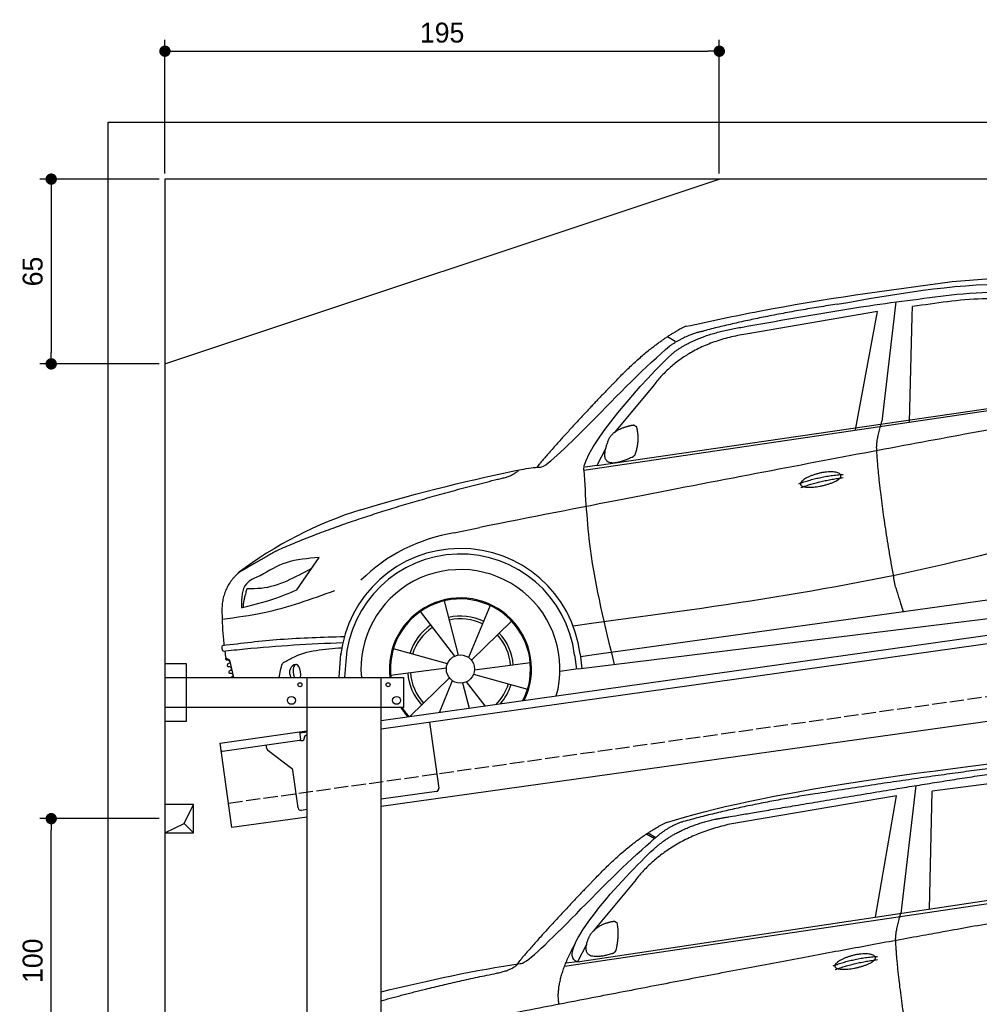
# Model space of a CAD drawing. Extents: x -511 to 6240, y -619 to 5511.
# Tile 2 of 4: x -511 to 2865, y 2047 to 5511. Entities that reach past the tile are written whole.
import ezdxf

# ---------------------------------------------------------------- set-up
doc = ezdxf.new("R2010")
doc.units = 0
doc.header["$LTSCALE"] = 10
doc.header["$MEASUREMENT"] = 0
doc.linetypes.add('GEN3', pattern=[6.25, 5, -1.25])
doc.layers.get('0').update_dxf_attribs({"linetype": 'CONTINUOUS'})
doc.layers.get('DEFPOINTS').update_dxf_attribs({"linetype": 'CONTINUOUS'})
for name, color, linetype in [('3', 6, 'GEN3'), ('AM_5', 3, 'CONTINUOUS'), ('BREAKTHROUGH', 1, 'CONTINUOUS'), ('CAR', 1, 'CONTINUOUS'), ('SICHTBARE_KANTEN_DIN_', 7, 'CONTINUOUS')]:
    doc.layers.add(name, color=color, linetype=linetype)
doc.layers.add('AM_0', color=7, linetype='CONTINUOUS', lineweight=30)
doc.dimstyles.new('KLAUS_DXF', dxfattribs={"dimscale": 20, "dimtxt": 3.5, "dimasz": 2, "dimexe": 2, "dimexo": 1, "dimgap": 1.5, "dimtad": 1, "dimlfac": 0.1, "dimdsep": 46, "dimtxsty": 'STANDARD', "dimblk": 'DOT', "dimcen": 2, "dimclrd": 256, "dimclre": 256, "dimclrt": 2, "dimadec": 0, "dimazin": 0, "dimtfac": 1, "dimtmove": 2, "dimatfit": 3, "dimfxl": 1, "dimtolj": 1, "dimarcsym": 0})

# ---------------------------------------------------------------- blocks, each defined once
blk = doc.blocks.new('_DOT')
at = {"color": 0, "linetype": 'ByBlock'}
blk.add_line((-0.5, 0), (-1, 0), dxfattribs=at)
at = {"color": 0, "linetype": 'ByBlock', "const_width": 0.5}
blk.add_lwpolyline([(-0.25, 0, 1), (0.25, 0, 1)], format="xyb", close=True, dxfattribs=at)
blk = doc.blocks.new('*D6')
at = {"layer": 'AM_5', "lineweight": -2, "transparency": 16777216}
for p, q in [((0, 4970), (0, 5440)), ((1950, 4970), (1950, 5440)), ((40, 5400), (1910, 5400))]:
    blk.add_line(p, q, dxfattribs=at)
at = {"layer": 'DEFPOINTS', "color": 0, "transparency": 16777216}
for p in [(1950, 5400), (0, 4950), (1950, 4950)]:
    blk.add_point(p, dxfattribs=at)
at = {"layer": 'AM_5', "lineweight": -2, "transparency": 16777216, "xscale": 40, "yscale": 40, "zscale": 40, "rotation": 180}
blk.add_blockref('_DOT', (0, 5400), dxfattribs=at)
at = {"layer": 'AM_5', "lineweight": -2, "transparency": 16777216, "xscale": 40, "yscale": 40, "zscale": 40}
blk.add_blockref('_DOT', (1950, 5400), dxfattribs=at)
at = {"layer": 'AM_5', "color": 2, "transparency": 16777216, "insert": (975, 5465), "char_height": 70, "attachment_point": 5}
blk.add_mtext('\\A1;195', dxfattribs=at)
blk = doc.blocks.new('*D3')
at = {"layer": 'AM_5', "lineweight": -2, "transparency": 16777216}
for p, q in [((-20, 4950), (-440, 4950)), ((-400, 4910), (-400, 4340)), ((-20, 4300), (-440, 4300))]:
    blk.add_line(p, q, dxfattribs=at)
at = {"layer": 'DEFPOINTS', "color": 0, "transparency": 16777216}
for p in [(0, 4950), (-400, 4300), (0, 4300)]:
    blk.add_point(p, dxfattribs=at)
at = {"layer": 'AM_5', "lineweight": -2, "transparency": 16777216, "xscale": 40, "yscale": 40, "zscale": 40}
for p, rotation in [((-400, 4950), 90), ((-400, 4300), 270)]:
    blk.add_blockref('_DOT', p, dxfattribs=dict(at, rotation=rotation))
at = {"layer": 'AM_5', "color": 2, "transparency": 16777216, "insert": (-465, 4625), "char_height": 70, "attachment_point": 5, "rotation": 90}
blk.add_mtext('\\A1;65', dxfattribs=at)
blk = doc.blocks.new('*D5')
at = {"layer": 'AM_5', "lineweight": -2, "transparency": 16777216}
for p, q in [((-20, 2700), (-440, 2700)), ((-400, 1740), (-400, 2660)), ((5280, 1700), (-440, 1700))]:
    blk.add_line(p, q, dxfattribs=at)
at = {"layer": 'DEFPOINTS', "color": 0, "transparency": 16777216}
for p in [(-400, 2700), (0, 2700), (5300, 1700)]:
    blk.add_point(p, dxfattribs=at)
at = {"layer": 'AM_5', "lineweight": -2, "transparency": 16777216, "xscale": 40, "yscale": 40, "zscale": 40}
for p, rotation in [((-400, 2700), 90), ((-400, 1700), 270)]:
    blk.add_blockref('_DOT', p, dxfattribs=dict(at, rotation=rotation))
at = {"layer": 'AM_5', "color": 2, "transparency": 16777216, "insert": (-465, 2200), "char_height": 70, "attachment_point": 5, "rotation": 90}
blk.add_mtext('\\A1;100', dxfattribs=at)
blk = doc.blocks.new('car_150')
at = {"layer": 'CAR'}
for p, q in [((12096.6, 1708.3), (11989, 1268.4)), ((12024, 1680.6), (11430.7, 1652.9)), ((11899, 1265.9), (12024, 1680.6)), ((12090.6, 1271.1), (12150.5, 1682.1)), ((12852.3, 1684.4), (12150.5, 1682.1)), ((11135.2, 1654.5), (11161.3, 1635)), ((11141, 1657.4), (11166.4, 1638.4)), ((11073.9, 1494.7), (10907.2, 1337.8)), ((10878.7, 1293.9), (10839.1, 1237.2)), ((10839.1, 1237.2), (12874.8, 1292.4)), ((10792.4, 1227), (12873.3, 1279.9)), ((10839.1, 1237.2), (10797.9, 1237.1))]:
    blk.add_line(p, q, dxfattribs=at)
blk.add_arc((11252.1, 1516.2), 174.5, 103.8736, 114.54, dxfattribs=at)
for points, degree in [([(11210.2, 1685.6), (11542.9, 1749.4), (12105.1, 1762), (12930.5, 1747.4)], 3), ([(12704.3, 1733.1), (12355.7, 1743.2), (11740.1, 1722.1)], 2), ([(11740.1, 1722.1), (11497.4, 1715.5), (11268.8, 1681.6)], 2), ([(10930.4, 1515.2), (11065.6, 1627.8), (11179.6, 1674.9)], 2), ([(11268.8, 1681.6), (11213.7, 1673.9), (11145.7, 1624)], 2), ([(11152.7, 1597.4), (11243.5, 1663), (11380.1, 1676.4)], 2), ([(11430.7, 1652.9), (11206.1, 1629.9), (11073.9, 1494.7)], 2), ([(10638.9, 1256.3), (10666.6, 1238), (10970.1, 1510.3), (11145.7, 1624)], 3), ([(10839.1, 1237.2), (10755.1, 1275), (11042.6, 1519.1), (11152.7, 1597.4)], 3), ([(10930.4, 1515.2), (10850.9, 1452.6), (10750.8, 1366.4), (10624.3, 1257.8), (10630.3, 1256.1)], 4), ([(10886.5, 1311.8), (10902.2, 1342.5), (10944.6, 1357.7)], 2), ([(10944.6, 1357.7), (10973.1, 1364.2), (10986, 1363.3)], 2), ([(10978.5, 1259), (10998.5, 1312.5), (10994.7, 1357.3)], 2), ([(10986, 1363.3), (10992.2, 1357.4), (10994.7, 1357.3)], 2), ([(10756.8, 1096.7), (10752.3, 1180.2), (10838, 1299.8)], 2), ([(10965.2, 1251), (10843.5, 1229), (10886.5, 1311.8)], 2), ([(10140.7, 1216.8), (10314.3, 1236.6), (10479.5, 1251.5), (10638.9, 1256.3)], 3), ([(10551.6, 1232.1), (10606.6, 1235.5), (10630, 1255)], 2), ([(10965.2, 1251), (10971.1, 1252.9), (10978.5, 1259)], 2), ([(11959.5, 1175.6), (11961.8, 1206.7), (11989, 1268.4)], 2), ([(10136.8, 1184.9), (10312.9, 1212.3), (10551.6, 1232.1)], 2), ([(12866.3, 1222.8), (11949.2, 1183.9), (10404.4, 1071.4)], 2), ([(11966.3, 684.4), (11947.2, 997.3), (11959.5, 1175.6)], 2), ([(11730.9, 1114.3), (11806, 1132.5), (11889.6, 1128.1)], 2), ([(11736.2, 1100.5), (11810, 1116.4), (11887.9, 1117)], 2)]:
    blk.add_open_spline(points, degree=degree, dxfattribs=at)
for points, degree, knots in [([(11380.1, 1676.4), (11407, 1677.9), (11545.9, 1684.7), (12131.3, 1711.8), (12584.9, 1726.7), (12852.7, 1717.4), (12926.2, 1712.9)], 4, [0.0821318, 0.0821318, 0.0821318, 0.0821318, 0.0821318, 0.258851, 0.508851, 0.6086078, 0.6086078, 0.6086078, 0.6086078, 0.6086078]), ([(11736, 1111.2), (11735, 1119.4), (11755.7, 1136.1), (11838.1, 1157.7), (11931.6, 1126.3), (11845.9, 1093.1), (11761.1, 1092.3), (11737, 1103), (11736, 1111.2)], 5, [0, 0, 0, 0, 0, 0, 0.300106, 0.500106, 0.700106, 1, 1, 1, 1, 1, 1])]:
    blk.add_open_spline(points, degree=degree, knots=knots, dxfattribs=at)
blk = doc.blocks.new('car_150_')
at = {"layer": 'CAR'}
for p, q in [((6993.7, 5277.2), (7129.2, 5288.8)), ((6796.4, 5203.8), (6750.1, 4783)), ((6731.9, 5170.4), (6283.3, 5089.2)), ((6657.9, 4752.4), (6731.9, 5170.4)), ((6853.7, 5152.6), (6855.4, 5188)), ((6848, 4782.8), (6853.7, 5152.6)), ((5993.7, 5075.5), (6021.3, 5060)), ((5703.5, 4603.8), (7806, 4931.3)), ((5748.6, 4619.9), (7887.1, 4949.3)), ((5948.1, 4905.6), (5809.7, 4736.5)), ((5780.5, 4681.2), (5748.6, 4619.9)), ((5748.6, 4619.9), (5707.7, 4614.5)), ((5249.2, 4379.1), (5338.8, 4399.4)), ((4697.5, 4174.8), (4774.2, 4288.5)), ((7646, 4233.7), (5761.2, 3956.2)), ((5689.3, 3904.2), (7721.3, 4169.7)), ((5267.2, 3949.5), (5216.9, 4139.6)), ((5377, 4125.1), (5302.6, 3941.6)), ((5131.5, 4101.3), (5253.2, 3945.1)), ((5313.4, 3931.7), (5452.9, 4070.3)), ((5734.4, 4063.7), (5670.2, 4054.4)), ((4848.5, 3866.9), (4853.3, 3950.1)), ((5228.7, 3918.3), (5038.9, 3969.8)), ((5676.1, 3953), (5682.6, 3903)), ((5695.3, 3956.7), (5702.3, 3904.6)), ((5761.2, 3956.2), (5696.7, 3946.7)), ((4463, 3925.5), (4449.3, 3931.7)), ((4478.1, 3864), (4463, 3925.5)), ((4871, 3924.2), (4867.7, 3867.1)), ((5520.5, 3924.4), (5324.3, 3897.1)), ((5029.4, 3876.7), (5225.5, 3904)), ((5321.2, 3882.8), (5511, 3831.3)), ((5689.3, 3904.2), (5624.9, 3894.7)), ((5693.6, 3903), (5693.4, 3904.4)), ((5236.4, 3869.4), (5098.3, 3732.1)), ((5201.8, 3747.5), (5247.2, 3859.5)), ((5282.7, 3851.6), (5306.1, 3763)), ((5362.6, 3771.4), (5296.6, 3856))]:
    blk.add_line(p, q, dxfattribs=at)
blk.add_circle((5274.9, 3900.5), 49.6, dxfattribs=at)
for centre, radius, start, end in [((6122, 4949.8), 174.5, 111.2882, 121.9546), ((5356.2, 3104.6), 1422.1, 107.8766, 127.519), ((5347.7, 3787.7), 599.5, 99.4563, 135.2463), ((5274.9, 3900.5), 424.2, 7.6054, 174.1435), ((5274.9, 3900.5), 404.6, 7.4461, 176.652), ((5274.9, 3900.5), 350, 344.7595, 185.4081), ((5274.9, 3900.5), 250, 334.2204, 187.3999), ((5274.9, 3900.5), 246.4, 333.6424, 187.5031), ((5274.9, 3900.5), 186.2, 124.7762, 163.2667), ((5274.9, 3900.5), 186.2, 64.7762, 103.2667), ((5274.9, 3900.5), 176.5, 64.6018, 103.1816), ((5274.9, 3900.5), 176.5, 124.6018, 163.1816), ((5274.9, 3900.5), 176.5, 4.6018, 43.1816), ((5274.9, 3900.5), 186.2, 4.7762, 43.2667), ((5274.9, 3900.5), 186.2, 184.7762, 223.2667), ((5274.9, 3900.5), 176.5, 184.6018, 223.1816), ((5274.9, 3900.5), 176.5, 315.6124, 343.1816), ((5274.9, 3900.5), 186.2, 319.3932, 343.2667), ((5274.9, 3900.5), 250, 213.2019, 222.6786), ((5274.9, 3900.5), 246.4, 213.7482, 223.2566), ((5274.9, 3900.5), 350, 217.4387, 217.626)]:
    blk.add_arc(centre, radius, start, end, dxfattribs=at)
for centre, major_axis, ratio, start_param, end_param in [((4699.8, 3882.5), (-4.4, 29.6), 0.439627, 4.05108, 8.39242), ((4699.7, 3882.5), (4.4, -29.4), 0.870747, 3.078863, 5.190641), ((4699.7, 3882.6), (4.4, -29.5), 0.784824, 3.019947, 3.143719)]:
    blk.add_ellipse(centre, major_axis=major_axis, ratio=ratio, start_param=start_param, end_param=end_param, dxfattribs=at)
for points, degree, knots in [([(6058.7, 5112.4), (6144.2, 5131.5), (6453.2, 5200.5), (6766.8, 5245), (6993.6, 5277.2)], 3, [0, 0, 0, 0, 262.813629, 949.636575, 949.636575, 949.636575, 949.636575]), ([(6590.3, 5194.3), (6790.1, 5231.4), (7055.2, 5280.6), (7323.2, 5267.8), (7389.2, 5264.7)], 3, [0, 0, 0, 0, 605.994997, 803.781644, 803.781644, 803.781644, 803.781644]), ([(6252.1, 5110.1), (6401.8, 5138.2), (6653.7, 5185.6), (6907.8, 5219.4), (7011, 5233.1)], 3, [0, 0, 0, 0, 456.745059, 768.877533, 768.877533, 768.877533, 768.877533]), ([(7010.2, 5233), (7130.8, 5242.4), (7438, 5266.3), (7702.5, 5100), (7863.2, 4999)], 3, [0, 0, 0, 0, 355.261483, 904.814862, 904.814862, 904.814862, 904.814862]), ([(7280.4, 5213.4), (7220.4, 5216.3), (7078, 5223.2), (6937, 5200.9), (6855.4, 5188)], 3, [0, 0, 0, 0, 179.578451, 426.729981, 426.729981, 426.729981, 426.729981]), ([(5483, 4604.3), (5494.7, 4606.5), (5516.1, 4610.4), (5537.7, 4612.2), (5547.5, 4613)], 3, [0, 0, 0, 0, 35.619977, 65.088393, 65.088393, 65.088393, 65.088393]), ([(5703.5, 4603.8), (5709.3, 4511.2), (5723.7, 4280), (5781.3, 4055.4), (5815.9, 3920.7)], 3, [0, 0, 0, 0, 277.59112, 693.570767, 693.570767, 693.570767, 693.570767]), ([(6465.7, 4559.3), (6463.6, 4567.3), (6482, 4586.6), (6560.8, 4618.6), (6657.6, 4599.5), (6576.9, 4555.6), (6492.9, 4543.8), (6467.7, 4551.3), (6465.7, 4559.3)], 5, [0, 0, 0, 0, 0, 0, 0.300106, 0.500106, 0.700106, 1, 1, 1, 1, 1, 1]), ([(7654.8, 4478.5), (7470.6, 4420.5), (6844.5, 4223.3), (6193.7, 4129.8), (5734.4, 4063.7)], 3, [0, 0, 0, 0, 579.00444, 1967.110779, 1967.110779, 1967.110779, 1967.110779]), ([(4774.2, 4288.5), (4734.9, 4285.3), (4660.9, 4279.4), (4597.6, 4240.9), (4567.9, 4222.9)], 3, [0, 0, 0, 0, 116.380747, 219.102854, 219.102854, 219.102854, 219.102854]), ([(4521.8, 4177.7), (4538.5, 4177.9), (4619.5, 4178.7), (4691.9, 4219.3), (4749.3, 4251.6)], 3, [0, 0, 0, 0, 49.860743, 241.440865, 241.440865, 241.440865, 241.440865]), ([(4567.9, 4222.9), (4549.3, 4215.3), (4503.1, 4196.4), (4503, 4144.5), (4502.9, 4113.4)], 3, [0, 0, 0, 0, 55.914644, 138.985336, 138.985336, 138.985336, 138.985336]), ([(4435.2, 4069.4), (4484.9, 4076.4), (4620.6, 4095.5), (4749.3, 4143.2), (4831, 4173.4)], 3, [0, 0, 0, 0, 150.106975, 410.193991, 410.193991, 410.193991, 410.193991]), ([(4506.8, 4110.9), (4554.4, 4123.4), (4619.5, 4140.5), (4680.9, 4167.5), (4697.5, 4174.8)], 3, [0, 0, 0, 0, 147.159719, 201.348086, 201.348086, 201.348086, 201.348086]), ([(4434.3, 4093), (4435.5, 4060.6), (4436.9, 4022.1), (4441.6, 3983.8), (4442.4, 3977.7)], 3, [0, 0, 0, 0, 97.108013, 115.616313, 115.616313, 115.616313, 115.616313]), ([(4502.9, 4113.4), (4502.8, 4112.3), (4502.6, 4109.8), (4505.2, 4110.5), (4506.8, 4110.9)], 3, [0, 0, 0, 0, 2.598862, 6.284951, 6.284951, 6.284951, 6.284951]), ([(4437.7, 3977.1), (4505, 3985.7), (4647.1, 4004), (4790.2, 4009.1), (4865.6, 4011.8)], 3, [0, 0, 0, 0, 203.297538, 429.475842, 429.475842, 429.475842, 429.475842]), ([(4860.2, 3989.6), (4745.2, 3983.2), (4604.7, 3975.4), (4465.2, 3958.6), (4439.9, 3955.5)], 3, [0, 0, 0, 0, 345.382791, 421.716813, 421.716813, 421.716813, 421.716813]), ([(4439.9, 3955.5), (4438, 3959.3), (4434.5, 3966.3), (4436.7, 3973.7), (4437.7, 3977.1)], 3, [0, 0, 0, 0, 12.224254, 22.465372, 22.465372, 22.465372, 22.465372]), ([(4648.5, 3915.5), (4659.8, 3922.6), (4721.6, 3961.3), (4796, 3967.3), (4856.8, 3972.2)], 3, [0, 0, 0, 0, 39.727462, 217.617343, 217.617343, 217.617343, 217.617343]), ([(4452, 3925), (4451.6, 3925.3), (4449.8, 3926.3), (4449.6, 3929.2), (4449.4, 3931.1), (4449.3, 3931.7)], 3, [0, 0, 0, 0, 1.427923, 5.828292, 7.478143, 7.478143, 7.478143, 7.478143]), ([(4455.1, 3908.2), (4455.8, 3910.1), (4457.4, 3914.2), (4466.6, 3914.3), (4462.3, 3926.1), (4455.8, 3925.4), (4452, 3925)], 3, [0, 0, 0, 0, 5.656821, 12.3267, 20.012637, 30.346325, 30.346325, 30.346325, 30.346325]), ([(4457.8, 3901.6), (4457.4, 3901.8), (4455.6, 3902.8), (4455.4, 3905.7), (4455.1, 3907.7), (4455.1, 3908.2)], 3, [0, 0, 0, 0, 1.427923, 5.828292, 7.478143, 7.478143, 7.478143, 7.478143]), ([(4461, 3884.9), (4461.7, 3886.7), (4463.2, 3890.7), (4472.4, 3890.8), (4468.1, 3902.7), (4461.5, 3902), (4457.8, 3901.6)], 3, [0, 0, 0, 0, 5.495934, 12.165813, 19.85175, 30.185438, 30.185438, 30.185438, 30.185438]), ([(4463.7, 3878.2), (4463.2, 3878.5), (4461.5, 3879.5), (4461.3, 3882.4), (4461, 3884.3), (4461, 3884.9)], 3, [0, 0, 0, 0, 1.427923, 5.828292, 7.478143, 7.478143, 7.478143, 7.478143]), ([(4467.9, 3864), (4468.3, 3864.8), (4470.3, 3867.4), (4478.3, 3867.4), (4474, 3879.3), (4467.4, 3878.6), (4463.7, 3878.2)], 3, [2.682731, 2.682731, 2.682731, 2.682731, 5.656821, 12.3267, 20.012637, 30.346325, 30.346325, 30.346325, 30.346325])]:
    blk.add_open_spline(points, degree=degree, knots=knots, dxfattribs=at)
for points, degree in [([(6590.3, 5194.3), (6342.2, 5155.3), (6121.6, 5097.1)], 2), ([(5803.2, 4907.4), (5922.7, 5036.5), (6029.7, 5097.9)], 2), ([(6123.2, 5096.2), (6065.8, 5086.5), (6002.6, 5043)], 2), ([(6013, 5017.6), (6096.2, 5083.6), (6251.3, 5110.3)], 2), ([(6284.4, 5088.8), (6061.8, 5056.7), (5948.1, 4905.6)], 2), ([(5547.5, 4613), (5577.3, 4598.4), (5843.2, 4907.6), (6002.6, 5043)], 3), ([(5703.8, 4603.3), (5695, 4674.1), (5922.8, 4934.4), (6013, 5017.6)], 3), ([(7979.4, 4899), (7725, 4888.3), (5338.8, 4399.4)], 2), ([(5803.2, 4907.4), (5732.5, 4835), (5644.3, 4736.7), (5532.9, 4612.6), (5539.4, 4612.3)], 4), ([(6732.8, 4687.3), (6731.1, 4718.4), (6750.1, 4783)], 2), ([(5785.9, 4700), (5794.1, 4735.6), (5837.6, 4753)], 2), ([(5837.6, 4753), (5865, 4763.1), (5877.9, 4763.9)], 2), ([(5877.9, 4763.9), (5884.9, 4758.8), (5887.3, 4759.1)], 2), ([(5883.9, 4659.5), (5901.1, 4713.7), (5887.3, 4759.1)], 2), ([(5871.8, 4649.8), (5747.2, 4591.7), (5785.9, 4700)], 2), ([(6803, 4201), (6743.7, 4508.9), (6732.8, 4687.3)], 2), ([(5871.8, 4649.8), (5877.4, 4652.5), (5883.9, 4659.5)], 2), ([(4919.6, 4458.1), (5131.9, 4523.6), (5319.2, 4569), (5483, 4604.3)], 3), ([(5399.6, 4569.1), (5453.7, 4579.5), (5474.4, 4601.9)], 2), ([(6460.2, 4561.7), (6532.3, 4589.4), (6615.8, 4595.9)], 2), ([(6467.2, 4548.7), (6538.3, 4574), (6615.5, 4584.7)], 2), ([(4622.5, 4310.5), (4903.3, 4440.5), (5399.6, 4569.1)], 2), ([(4622.5, 4310.5), (4492.9, 4233.7)], 1), ([(4492.9, 4233.7), (4430.6, 4178.8), (4434.3, 4093)], 2), ([(6803, 4201), (6822.6, 4138.3), (6831.4, 4112.8)], 2), ([(4521.8, 4177.7), (4507.9, 4132), (4508.6, 4113.8)], 2), ([(4508.6, 4113.8), (4511.9, 4114.1), (4510.2, 4111.7)], 2), ([(4445.5, 3956.2), (4446.7, 3948), (4448, 3939.9), (4449.3, 3931.7)], 3), ([(4637.5, 3865.3), (4639.1, 3881.6), (4643.8, 3898.6), (4648.5, 3915.5)], 3)]:
    blk.add_open_spline(points, degree=degree, dxfattribs=at)

msp = doc.modelspace()

# ---------------------------------------------------------------- linework, layer by layer
for p, q in [((-199.991, -300), (-199.991, 5150)), ((-199.991, 5150), (5499.993, 5150)), ((0, 4300), (1950, 4950)), ((760, 3045.181), (3238.84, 3393.559)), ((3245.986, 3364.269), (760, 3014.886)), ((0, 3246.226), (75, 3246.226)), ((0, 3246.226), (75, 3246.226)), ((75, 3246.226), (75, 3041.226)), ((75, 3246.226), (75, 3041.226)), ((0, 3196.226), (840, 3196.226)), ((500, 1726.226), (500, 3196.226)), ((760, -43.774), (760, 3196.226)), ((840, 3091.226), (840, 3196.226)), ((3464.724, 3122.357), (760, 2742.233)), ((840, 3091.226), (0, 3091.226)), ((75, 3041.226), (0, 3041.226)), ((75, 3041.226), (0, 3041.226)), ((930.739, 3038.882), (963.305, 2807.159)), ((193.765, 2965.602), (473.516, 3004.919)), ((473.516, 3004.919), (500, 3008.641)), ((473.516, 3004.919), (476.995, 2980.162)), ((500, 3004.601), (474.073, 3000.957)), ((489.513, 2980.911), (489.374, 2981.901)), ((497.885, 2993.196), (500, 2993.493)), ((235.517, 2668.522), (193.765, 2965.602)), ((472.74, 2974.515), (202.892, 2936.59)), ((358.034, 2946.419), (356.383, 2958.162)), ((480.306, 2974.568), (485.257, 2975.264)), ((445.657, 2876.723), (361.918, 2939.825)), ((468.171, 2737.573), (449.542, 2870.128)), ((954.794, 2795.865), (760, 2768.488)), ((500, 2705.692), (235.517, 2668.522)), ((500, 2731.948), (479.466, 2729.062))]:
    msp.add_line(p, q)
for centre, radius in [((475, 3171.226), 7), ((785, 3171.226), 7), ((445, 3116.226), 14), ((815, 3116.226), 14)]:
    msp.add_circle(centre, radius)
for centre, radius, start, end in [((472.044, 2979.466), 5, 278, 8), ((484.561, 2980.215), 5, 278, 8), ((499.276, 2983.293), 10, 98, 188), ((367.936, 2947.811), 10, 188, 233), ((479.61, 2979.519), 5, 221.236717, 278), ((202.196, 2941.541), 5, 188, 278), ((439.64, 2868.734), 10, 8, 53), ((953.403, 2805.768), 10, 278, 8), ((478.074, 2738.965), 10, 188, 278)]:
    msp.add_arc(centre, radius, start, end)
at = {"layer": '3'}
msp.add_line((223.409, 2754.675), (5230.817, 3458.42), dxfattribs=at)
at = {"layer": 'BREAKTHROUGH'}
for p, q in [((67.373, 2682.953), (100, 2750)), ((67.373, 2682.953), (100, 2750)), ((0, 2650), (67.373, 2682.953)), ((0, 2650), (67.373, 2682.953)), ((67.154, 2682.846), (100, 2650)), ((67.154, 2682.846), (100, 2650))]:
    msp.add_line(p, q, dxfattribs=at)
msp.add_lwpolyline([(100, 2750), (0, 2750), (0, 2650), (100, 2650)], close=True, dxfattribs=at)
msp.add_lwpolyline([(100, 2750), (0, 2750), (0, 2650), (100, 2650)], close=True, dxfattribs=at)
at = {"layer": 'SICHTBARE_KANTEN_DIN_'}
for p, q in [((5300, 4950), (0, 4950)), ((0, 4950), (0, -50))]:
    msp.add_line(p, q, dxfattribs=at)

# ---------------------------------------------------------------- block references
at = {"layer": 'AM_0', "rotation": 359.5505213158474}
msp.add_blockref('car_150_', (-4265.788, -632.568), dxfattribs=at)
at = {"layer": 'CAR', "color": 2, "rotation": 6.973897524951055}
msp.add_blockref('car_150', (-9157.901, -347.853), dxfattribs=at)

# ---------------------------------------------------------------- dimensions: what is measured, and where the dimension line sits
at = {"layer": 'AM_5'}
for base, p1, p2, angle, override, picture, middle in [((1950, 5400), (0, 4950), (1950, 4950), 0, {"dimtzin": 7}, '*D6', (975, 5465)), ((-399.991, 4300), (0, 4950), (0, 4300), 90, {"dimtol": 0, "dimlim": 0, "dimtp": 0, "dimtm": 0, "dimtfac": 1, "dimtdec": 2, "dimtolj": 1, "dimtzin": 7}, '*D3', (-464.991, 4625)), ((-399.991, 2700), (5300, 1700), (0, 2700), 90, {"dimpost": '', "dimtol": 0, "dimlim": 0, "dimtp": 0, "dimtm": 0, "dimtfac": 1, "dimtdec": 2, "dimtolj": 1, "dimtzin": 7}, '*D5', (-464.991, 2200))]:
    dim = msp.add_linear_dim(base=base, p1=p1, p2=p2, angle=angle, dimstyle='KLAUS_DXF', override=override, dxfattribs=at)
    dim.commit()
    dim.dimension.update_dxf_attribs({"geometry": picture, "text_midpoint": middle})

doc.saveas('drawing.dxf')
